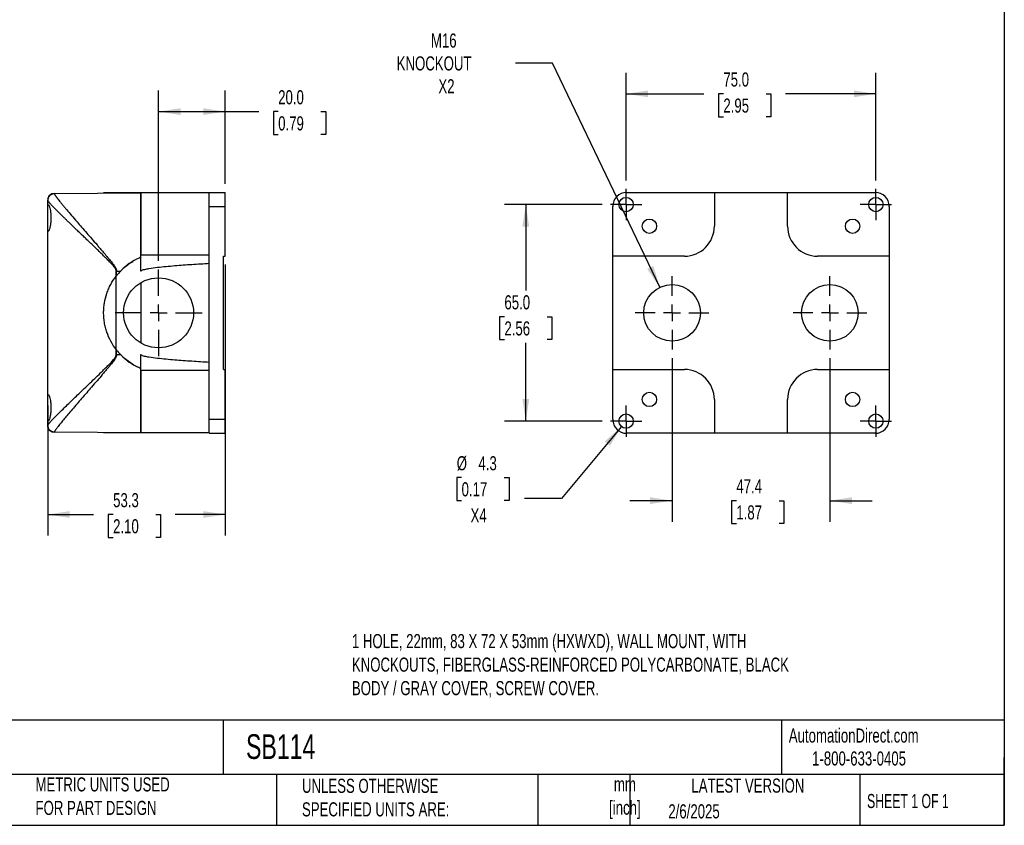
# Model space of a CAD drawing. Header units: millimetres. Extents: x 13 to 546, y 13 to 419.
# Tile 8 of 9: x 250 to 546, y 13 to 254. Entities that reach past the tile are written whole.
import ezdxf

# ---------------------------------------------------------------- set-up
doc = ezdxf.new("R2010")
doc.units = ezdxf.units.MM
doc.header["$LTSCALE"] = 2
doc.linetypes.add('SLD-Center', pattern=[19.05, 15.24, -1.27, 1.27, -1.27])
doc.linetypes.add('SLD-Solid', pattern=[0])
doc.layers.add('CENTER', color=40, linetype='SLD-Center')
doc.layers.add('DIMENSIONS', color=140, linetype='SLD-Solid', lineweight=25)
doc.layers.add('TEXT', color=140, linetype='SLD-Solid', lineweight=25)
doc.styles.add('SLDTEXTSTYLE0', font='TXT', dxfattribs={"width": 0.7})
doc.styles.add('SLDTEXTSTYLE1', font='TXT', dxfattribs={"width": 0.65})
doc.dimstyles.new('SLDDIMSTYLE0', dxfattribs={"dimtxt": 4.316016, "dimasz": 6.604, "dimexe": 0, "dimexo": 0.0625, "dimgap": 1.079004, "dimtad": 0, "dimtih": 1, "dimtoh": 1, "dimrnd": 1e-09, "dimzin": 4, "dimdsep": 46, "dimtxsty": 'SLDTEXTSTYLE0', "dimsah": 1, "dimcen": 0.09, "dimadec": 0, "dimazin": 1, "dimtfac": 1, "dimtofl": 0, "dimtmove": 0, "dimatfit": 3, "dimfxl": 0, "dimfrac": 2, "dimtolj": 1, "dimtzin": 12, "dimarcsym": 0})
doc.dimstyles.new('SLDDIMSTYLE1', dxfattribs={"dimtxt": 4.316016, "dimasz": 6.604, "dimexe": 0, "dimexo": 0.0625, "dimgap": 1.079004, "dimtad": 0, "dimtih": 1, "dimtoh": 1, "dimrnd": 1e-09, "dimzin": 12, "dimdsep": 46, "dimtxsty": 'SLDTEXTSTYLE0', "dimsah": 1, "dimcen": 0.09, "dimadec": 0, "dimazin": 3, "dimtfac": 1, "dimtofl": 0, "dimtmove": 0, "dimatfit": 3, "dimfxl": 0, "dimfrac": 2, "dimtolj": 1, "dimtzin": 12, "dimarcsym": 0})
doc.dimstyles.new('SLDDIMSTYLE3', dxfattribs={"dimtxt": 4.316016, "dimasz": 6.604, "dimexe": 0, "dimexo": 0.0625, "dimgap": 1.079004, "dimtad": 0, "dimtih": 1, "dimtoh": 1, "dimrnd": 1e-09, "dimzin": 12, "dimdsep": 46, "dimtxsty": 'SLDTEXTSTYLE0', "dimsah": 1, "dimcen": 0, "dimadec": 0, "dimazin": 3, "dimtfac": 1, "dimtofl": 0, "dimtmove": 0, "dimatfit": 3, "dimfxl": 0, "dimfrac": 2, "dimtolj": 1, "dimtzin": 12, "dimarcsym": 0})
doc.dimstyles.new('SLDDIMSTYLE4', dxfattribs={"dimtxt": 4.316016, "dimasz": 6.604, "dimexe": 0, "dimexo": 0.0625, "dimgap": 1.079004, "dimtad": 0, "dimtih": 1, "dimtoh": 1, "dimrnd": 1e-09, "dimzin": 12, "dimdsep": 46, "dimtxsty": 'SLDTEXTSTYLE0', "dimsah": 1, "dimcen": 0, "dimadec": 0, "dimazin": 3, "dimtfac": 1, "dimtofl": 0, "dimtmove": 0, "dimatfit": 3, "dimfxl": 0, "dimfrac": 2, "dimtolj": 1, "dimtzin": 12, "dimarcsym": 0})
doc.dimstyles.new('SLDDIMSTYLE5', dxfattribs={"dimtxt": 4.316016, "dimasz": 6.604, "dimexe": 0, "dimexo": 0.0625, "dimgap": 1.079004, "dimtad": 0, "dimtih": 1, "dimtoh": 1, "dimrnd": 1e-09, "dimzin": 12, "dimdsep": 46, "dimtxsty": 'SLDTEXTSTYLE0', "dimsah": 1, "dimcen": 0.09, "dimadec": 0, "dimazin": 3, "dimtfac": 1, "dimtmove": 0, "dimatfit": 0, "dimfxl": 0, "dimfrac": 2, "dimtolj": 1, "dimtzin": 12, "dimarcsym": 0})

# ---------------------------------------------------------------- blocks, each defined once
blk = doc.blocks.new('_D_3')
at = {"layer": 'DIMENSIONS'}
for p, q in [((292.16, 182.05), (292.16, 233.21)), ((312.16, 205.16), (312.16, 233.21)), ((292.16, 226.86), (312.16, 226.86)), ((312.16, 226.86), (322.22, 226.86)), ((328.07, 226.86), (326.62, 226.86)), ((326.62, 226.86), (326.62, 220)), ((340.89, 226.86), (342.34, 226.86)), ((342.34, 226.86), (342.34, 220)), ((326.62, 220), (328.07, 220)), ((342.34, 220), (340.89, 220))]:
    blk.add_line(p, q, dxfattribs=at)
for points in [[(292.16, 226.86), (298.76, 225.84), (298.76, 227.87)], [(312.16, 226.86), (305.55, 227.87), (305.55, 225.84)]]:
    blk.add_solid(points, dxfattribs=at)
at = {"layer": 'DIMENSIONS', "char_height": 4.233, "attachment_point": 1, "style": 'SLDTEXTSTYLE0'}
for s, insert in [('20.0', (328.07, 233.28)), ('0.79', (328.07, 225.45))]:
    blk.add_mtext(s, dxfattribs=dict(at, insert=insert))
blk = doc.blocks.new('_D_4')
at = {"layer": 'DIMENSIONS'}
for p, q in [((312.16, 180.93), (312.16, 99.61)), ((258.86, 138.62), (258.86, 99.61)), ((258.86, 105.96), (272.66, 105.96)), ((278.51, 105.96), (277.06, 105.96)), ((277.06, 105.96), (277.06, 99.1)), ((291.33, 105.96), (292.78, 105.96)), ((292.78, 105.96), (292.78, 99.1)), ((312.16, 105.96), (297.18, 105.96)), ((277.06, 99.1), (278.51, 99.1)), ((292.78, 99.1), (291.33, 99.1))]:
    blk.add_line(p, q, dxfattribs=at)
for points in [[(258.86, 105.96), (265.46, 104.94), (265.46, 106.98)], [(312.16, 105.96), (305.55, 106.98), (305.55, 104.94)]]:
    blk.add_solid(points, dxfattribs=at)
at = {"layer": 'DIMENSIONS', "char_height": 4.233, "attachment_point": 1, "style": 'SLDTEXTSTYLE0'}
for s, insert in [('53.3', (278.51, 112.38)), ('2.10', (278.51, 104.56))]:
    blk.add_mtext(s, dxfattribs=dict(at, insert=insert))
blk = doc.blocks.new('SW_CENTERMARKSYMBOL_8')
at = {"layer": 'CENTER', "color": 0}
for p, q in [((0, 5.08), (0, 13.04)), ((-5.08, 0), (-13.04, 0)), ((0, 0), (-2.54, 0)), ((0, 0), (0, 2.54)), ((0, 0), (0, -2.54)), ((0, 0), (2.54, 0)), ((5.08, 0), (13.04, 0)), ((0, -5.08), (0, -13.04))]:
    blk.add_line(p, q, dxfattribs=at)
blk = doc.blocks.new('_D_7')
at = {"layer": 'DIMENSIONS'}
for p, q in [((410.44, 241.41), (399.33, 241.41)), ((442.66, 174.14), (410.44, 241.41))]:
    blk.add_line(p, q, dxfattribs=at)
blk.add_solid([(442.66, 174.14), (440.73, 180.53), (438.9, 179.65)], dxfattribs=at)
at = {"layer": 'DIMENSIONS', "char_height": 4.233, "attachment_point": 1, "style": 'SLDTEXTSTYLE0'}
for s, insert in [('M16', (373.94, 250.3)), ('KNOCKOUT', (363.66, 243.44)), ('X2', (376.18, 236.58))]:
    blk.add_mtext(s, dxfattribs=dict(at, insert=insert))
blk = doc.blocks.new('_D_8')
at = {"layer": 'DIMENSIONS'}
for p, q in [((425.31, 198.97), (396.07, 198.97)), ((402.42, 198.97), (402.42, 173.15)), ((396, 165.32), (394.55, 165.32)), ((394.55, 165.32), (394.55, 158.46)), ((408.83, 165.32), (410.28, 165.32)), ((410.28, 165.32), (410.28, 158.46)), ((394.55, 158.46), (396, 158.46)), ((402.42, 133.97), (402.42, 157.5)), ((410.28, 158.46), (408.83, 158.46)), ((425.31, 133.97), (396.07, 133.97))]:
    blk.add_line(p, q, dxfattribs=at)
for points in [[(402.42, 198.97), (401.4, 192.37), (403.43, 192.37)], [(402.42, 133.97), (403.43, 140.58), (401.4, 140.58)]]:
    blk.add_solid(points, dxfattribs=at)
at = {"layer": 'DIMENSIONS', "char_height": 4.233, "attachment_point": 1, "style": 'SLDTEXTSTYLE0'}
for s, insert in [('65.0', (396, 171.75)), ('2.56', (396, 163.92))]:
    blk.add_mtext(s, dxfattribs=dict(at, insert=insert))
blk = doc.blocks.new('_D_9')
at = {"layer": 'DIMENSIONS'}
for p, q in [((432.54, 206.2), (432.54, 238.54)), ((507.54, 206.2), (507.54, 238.54)), ((432.54, 232.19), (455.89, 232.19)), ((461.74, 232.19), (460.29, 232.19)), ((460.29, 232.19), (460.29, 225.33)), ((474.56, 232.19), (476.01, 232.19)), ((476.01, 232.19), (476.01, 225.33)), ((507.54, 232.19), (480.41, 232.19)), ((460.29, 225.33), (461.74, 225.33)), ((476.01, 225.33), (474.56, 225.33))]:
    blk.add_line(p, q, dxfattribs=at)
for points in [[(432.54, 232.19), (439.14, 231.17), (439.14, 233.2)], [(507.54, 232.19), (500.93, 233.2), (500.93, 231.17)]]:
    blk.add_solid(points, dxfattribs=at)
at = {"layer": 'DIMENSIONS', "char_height": 4.233, "attachment_point": 1, "style": 'SLDTEXTSTYLE0'}
for s, insert in [('75.0', (461.74, 238.61)), ('2.95', (461.74, 230.79))]:
    blk.add_mtext(s, dxfattribs=dict(at, insert=insert))
blk = doc.blocks.new('_D_10')
at = {"layer": 'DIMENSIONS'}
for p, q in [((431.16, 132.32), (413.16, 110.77)), ((383.14, 117.04), (381.69, 117.04)), ((381.69, 117.04), (381.69, 110.18)), ((395.97, 117.04), (397.42, 117.04)), ((397.42, 117.04), (397.42, 110.18)), ((381.69, 110.18), (383.14, 110.18)), ((397.42, 110.18), (395.97, 110.18)), ((413.16, 110.77), (402.04, 110.77))]:
    blk.add_line(p, q, dxfattribs=at)
blk.add_solid([(431.16, 132.32), (426.14, 127.9), (427.7, 126.6)], dxfattribs=at)
at = {"layer": 'DIMENSIONS', "char_height": 4.233, "attachment_point": 1, "style": 'SLDTEXTSTYLE0'}
for s, insert in [('%%c', (381.68, 123.46)), ('4.3', (388.2, 123.46)), ('0.17', (383.14, 115.64)), ('X4', (385.83, 107.81))]:
    blk.add_mtext(s, dxfattribs=dict(at, insert=insert))
blk = doc.blocks.new('_D_11')
at = {"layer": 'DIMENSIONS'}
for p, q in [((446.34, 152.89), (446.34, 103.76)), ((493.74, 152.89), (493.74, 103.76)), ((446.34, 110.11), (433.64, 110.11)), ((465.64, 110.11), (464.19, 110.11)), ((464.19, 110.11), (464.19, 103.25)), ((478.47, 110.11), (479.92, 110.11)), ((479.92, 110.11), (479.92, 103.25)), ((493.74, 110.11), (506.44, 110.11)), ((464.19, 103.25), (465.64, 103.25)), ((479.92, 103.25), (478.47, 103.25))]:
    blk.add_line(p, q, dxfattribs=at)
for points in [[(446.34, 110.11), (439.73, 111.13), (439.73, 109.1)], [(493.74, 110.11), (500.34, 109.1), (500.34, 111.13)]]:
    blk.add_solid(points, dxfattribs=at)
at = {"layer": 'DIMENSIONS', "char_height": 4.233, "attachment_point": 1, "style": 'SLDTEXTSTYLE0'}
for s, insert in [('47.4', (465.64, 116.54)), ('1.87', (465.64, 108.71))]:
    blk.add_mtext(s, dxfattribs=dict(at, insert=insert))
blk = doc.blocks.new('SW_CENTERMARKSYMBOL_10')
at = {"layer": 'CENTER', "color": 0}
for p, q in [((0, 2.54), (0, 4.69)), ((-2.54, 0), (-4.69, 0)), ((0, 0), (-2.54, 0)), ((0, 0), (0, 2.54)), ((0, 0), (0, -2.54)), ((0, 0), (2.54, 0)), ((2.54, 0), (4.69, 0)), ((0, -2.54), (0, -4.69))]:
    blk.add_line(p, q, dxfattribs=at)
blk = doc.blocks.new('SW_CENTERMARKSYMBOL_11')
at = {"layer": 'CENTER', "color": 0}
for p, q in [((0, 2.54), (0, 4.69)), ((-2.54, 0), (-4.69, 0)), ((0, 0), (-2.54, 0)), ((0, 0), (0, 2.54)), ((0, 0), (0, -2.54)), ((0, 0), (2.54, 0)), ((2.54, 0), (4.69, 0)), ((0, -2.54), (0, -4.69))]:
    blk.add_line(p, q, dxfattribs=at)
blk = doc.blocks.new('SW_CENTERMARKSYMBOL_12')
at = {"layer": 'CENTER', "color": 0}
for p, q in [((0, 2.54), (0, 4.69)), ((-2.54, 0), (-4.69, 0)), ((0, 0), (-2.54, 0)), ((0, 0), (0, 2.54)), ((0, 0), (0, -2.54)), ((0, 0), (2.54, 0)), ((2.54, 0), (4.69, 0)), ((0, -2.54), (0, -4.69))]:
    blk.add_line(p, q, dxfattribs=at)
blk = doc.blocks.new('SW_CENTERMARKSYMBOL_13')
at = {"layer": 'CENTER', "color": 0}
for p, q in [((0, 2.54), (0, 4.69)), ((-2.54, 0), (-4.69, 0)), ((0, 0), (-2.54, 0)), ((0, 0), (0, 2.54)), ((0, 0), (0, -2.54)), ((0, 0), (2.54, 0)), ((2.54, 0), (4.69, 0)), ((0, -2.54), (0, -4.69))]:
    blk.add_line(p, q, dxfattribs=at)
blk = doc.blocks.new('SW_CENTERMARKSYMBOL_14')
at = {"layer": 'CENTER', "color": 0}
for p, q in [((0, 5.08), (0, 11.04)), ((-5.08, 0), (-11.04, 0)), ((0, 0), (-2.54, 0)), ((0, 0), (0, 2.54)), ((0, 0), (0, -2.54)), ((0, 0), (2.54, 0)), ((5.08, 0), (11.04, 0)), ((0, -5.08), (0, -11.04))]:
    blk.add_line(p, q, dxfattribs=at)
blk = doc.blocks.new('SW_CENTERMARKSYMBOL_15')
at = {"layer": 'CENTER', "color": 0}
for p, q in [((0, 5.08), (0, 11.04)), ((-5.08, 0), (-11.04, 0)), ((0, 0), (-2.54, 0)), ((0, 0), (0, 2.54)), ((0, 0), (0, -2.54)), ((0, 0), (2.54, 0)), ((5.08, 0), (11.04, 0)), ((0, -5.08), (0, -11.04))]:
    blk.add_line(p, q, dxfattribs=at)

msp = doc.modelspace()

# ---------------------------------------------------------------- linework, layer by layer
for p, q in [((260.847, 202.32), (286.859, 202.471)), ((260.847, 202.262), (260.847, 202.32)), ((275.659, 202.471), (275.659, 202.406)), ((286.325, 202.471), (275.659, 202.471)), ((286.859, 202.471), (286.325, 202.471)), ((286.325, 202.471), (286.325, 202.468)), ((307.359, 202.471), (286.859, 202.471)), ((286.859, 202.471), (286.859, 183.732)), ((286.859, 183.732), (286.859, 202.471)), ((307.359, 202.618), (312.159, 202.618)), ((307.359, 198.418), (307.359, 202.618)), ((312.159, 198.418), (312.159, 202.618)), ((432.736, 202.618), (459.036, 202.618)), ((459.036, 202.618), (459.036, 192.471)), ((459.036, 202.616), (481.036, 202.616)), ((481.036, 192.471), (481.036, 202.618)), ((481.036, 202.618), (507.336, 202.618)), ((258.859, 198.157), (258.859, 200.267)), ((258.904, 200.154), (258.859, 200.267)), ((258.859, 191.786), (258.859, 198.157)), ((258.898, 200.653), (258.898, 200.147)), ((307.359, 198.418), (312.159, 198.418)), ((307.359, 181.342), (307.359, 198.418)), ((312.159, 183.471), (312.159, 198.418)), ((428.536, 183.471), (428.536, 198.418)), ((511.536, 198.418), (511.536, 183.471)), ((258.859, 141.157), (258.859, 191.786)), ((286.859, 178.971), (286.859, 183.732)), ((307.359, 183.732), (286.859, 183.732)), ((311.659, 183.471), (312.159, 183.471)), ((311.659, 149.471), (311.659, 183.471)), ((450.036, 183.471), (428.536, 183.471)), ((428.536, 149.471), (428.536, 183.471)), ((511.536, 183.471), (490.036, 183.471)), ((511.536, 183.471), (511.536, 149.471)), ((307.359, 151.601), (307.359, 181.342)), ((279.425, 177.489), (279.425, 178.971)), ((279.544, 178.971), (279.425, 178.971)), ((279.425, 155.453), (279.425, 177.489)), ((279.544, 178.971), (280.707, 178.971)), ((279.544, 177.641), (279.544, 178.971)), ((280.707, 178.971), (280.859, 178.971)), ((280.783, 179.05), (280.859, 178.971)), ((286.859, 175.535), (286.859, 157.407)), ((279.425, 153.971), (279.425, 155.453)), ((279.425, 153.971), (279.544, 153.971)), ((279.544, 153.971), (279.544, 155.302)), ((279.544, 153.971), (280.707, 153.971)), ((280.859, 153.971), (280.707, 153.971)), ((280.859, 153.971), (280.783, 153.893)), ((286.859, 149.211), (286.859, 153.971)), ((307.359, 134.524), (307.359, 151.601)), ((307.359, 149.211), (286.859, 149.211)), ((286.859, 149.211), (286.859, 130.471)), ((286.859, 130.471), (286.859, 149.211)), ((311.659, 149.471), (312.159, 149.471)), ((312.159, 134.524), (312.159, 149.471)), ((428.536, 149.471), (450.036, 149.471)), ((428.536, 134.524), (428.536, 149.471)), ((490.036, 149.471), (511.536, 149.471)), ((511.536, 149.471), (511.536, 134.524)), ((258.859, 134.786), (258.859, 141.157)), ((459.036, 140.471), (459.036, 130.324)), ((481.036, 130.324), (481.036, 140.471)), ((258.859, 132.675), (258.859, 134.786)), ((307.359, 134.524), (312.159, 134.524)), ((307.359, 130.324), (307.359, 134.524)), ((312.159, 130.324), (312.159, 134.524)), ((260.847, 130.623), (260.847, 130.68)), ((286.859, 130.471), (260.847, 130.623)), ((275.659, 130.536), (275.659, 130.471)), ((286.325, 130.471), (275.659, 130.471)), ((286.325, 130.474), (286.325, 130.471)), ((286.859, 130.471), (286.325, 130.471)), ((307.359, 130.471), (286.859, 130.471)), ((307.359, 130.324), (312.159, 130.324)), ((459.036, 130.324), (432.736, 130.324)), ((481.036, 130.327), (459.036, 130.327)), ((507.336, 130.324), (481.036, 130.324))]:
    msp.add_line(p, q)
for centre, radius in [((432.536, 198.971), 2.15), ((507.536, 198.971), 2.15), ((439.536, 192.471), 2.15), ((500.536, 192.471), 2.15), ((292.159, 166.471), 10.5), ((446.336, 166.471), 8.5), ((493.736, 166.471), 8.5), ((439.536, 140.471), 2.15), ((500.536, 140.471), 2.15), ((432.536, 133.971), 2.15), ((507.536, 133.971), 2.15)]:
    msp.add_circle(centre, radius)
for centre, radius, start, end in [((260.859, 200.32), 2, 90.33333, 180), ((450.036, 192.471), 9, 270, 0), ((490.036, 192.471), 9, 180, 270), ((285.959, 183.732), 0.9, 294.04208, 0), ((293.659, 166.471), 18, 114.04208, 135.66953), ((293.659, 166.471), 18, 141.64448, 142.25761), ((293.659, 166.471), 18, 136.01704, 141.64448), ((293.659, 166.471), 18, 217.74239, 218.35552), ((293.659, 166.471), 18, 218.35552, 223.98296), ((293.659, 166.471), 18, 224.33047, 245.95792), ((285.959, 149.211), 0.9, 0, 65.95792), ((450.036, 140.471), 9, 0, 90), ((490.036, 140.471), 9, 90, 180), ((260.859, 132.623), 2, 180, 269.66667)]:
    msp.add_arc(centre, radius, start, end)
for centre, major_axis, start_param, end_param in [((432.736, 198.418), (0, 4.2), 0, 1.5707963), ((507.336, 198.418), (0, 4.2), 4.712389, 6.2831853), ((432.736, 134.524), (0, -4.2), 4.712389, 6.2831853), ((507.336, 134.524), (0, -4.2), 0, 1.5707963)]:
    msp.add_ellipse(centre, major_axis=major_axis, ratio=0.9999831, start_param=start_param, end_param=end_param)
for points, knots in [([(258.934, 200.645), (258.952, 200.775), (259.007, 201.163), (259.413, 201.704), (260.063, 202.169), (260.586, 202.231), (260.847, 202.262)], [0, 0, 0, 0, 0.1435633, 0.4290422, 0.7145211, 1, 1, 1, 1]), ([(260.847, 202.262), (260.848, 202.252), (260.849, 202.23), (260.861, 202.189), (260.88, 202.14), (260.906, 202.083), (260.94, 202.018), (260.981, 201.946), (261.03, 201.866), (261.086, 201.777), (261.15, 201.681), (261.221, 201.578), (261.3, 201.466), (261.386, 201.346), (261.48, 201.218), (261.582, 201.083), (261.69, 200.939), (261.807, 200.787), (261.931, 200.628), (262.062, 200.461), (262.302, 200.158), (262.682, 199.686), (263.246, 198.999), (263.886, 198.229), (264.786, 197.16), (266.027, 195.703), (267.528, 193.954), (269.069, 192.171), (270.532, 190.483), (272.086, 188.697), (273.378, 187.21), (274.465, 185.955), (275.36, 184.915), (276.229, 183.896), (276.891, 183.11), (277.359, 182.554), (277.743, 182.083), (278.163, 181.556), (278.539, 181.065), (278.869, 180.605), (279.126, 180.203), (279.298, 179.886), (279.407, 179.64), (279.484, 179.407), (279.534, 179.185), (279.54, 179.041), (279.544, 178.971)], [0, 0, 0, 0, 0.0104363, 0.0208978, 0.0313876, 0.041909, 0.0524653, 0.0630595, 0.0736949, 0.0843745, 0.0951014, 0.1058787, 0.1167094, 0.1275963, 0.1385424, 0.1495506, 0.1606236, 0.1717642, 0.1829752, 0.1942591, 0.2056186, 0.2418948, 0.27925, 0.3177525, 0.3574647, 0.4287469, 0.5052718, 0.5650711, 0.6292074, 0.6877361, 0.752687, 0.7816686, 0.814436, 0.8566383, 0.8822671, 0.8913158, 0.9107891, 0.9274791, 0.9413889, 0.9566354, 0.9694718, 0.9766833, 0.9832849, 0.9893257, 0.9948699, 1, 1, 1, 1]), ([(258.859, 198.157), (258.859, 198.394), (258.865, 198.583), (258.889, 198.796), (258.899, 198.856), (258.924, 198.947), (258.94, 198.979), (258.975, 199.018), (258.996, 199.024), (259.042, 199.01), (259.067, 198.99), (259.149, 198.891), (259.212, 198.771), (259.312, 198.526), (259.346, 198.432), (259.414, 198.223), (259.449, 198.107), (259.551, 197.732), (259.615, 197.447), (259.728, 196.805), (259.773, 196.462), (259.821, 195.917), (259.834, 195.728), (259.85, 195.353), (259.854, 195.164), (259.855, 194.786), (259.85, 194.595), (259.834, 194.217), (259.822, 194.032), (259.774, 193.488), (259.727, 193.137), (259.644, 192.661), (259.614, 192.51), (259.55, 192.222), (259.517, 192.086), (259.415, 191.711), (259.346, 191.501), (259.212, 191.17), (259.15, 191.054), (259.067, 190.953), (259.042, 190.933), (258.996, 190.918), (258.976, 190.924), (258.94, 190.962), (258.925, 190.995), (258.899, 191.086), (258.889, 191.145), (258.865, 191.356), (258.859, 191.549), (258.859, 191.786)], [0, 0, 0, 0, 0.0625, 0.0625, 0.09375, 0.09375, 0.125, 0.125, 0.15625, 0.15625, 0.1875, 0.1875, 0.25, 0.25, 0.28125, 0.28125, 0.3125, 0.3125, 0.375, 0.375, 0.4375, 0.4375, 0.46875, 0.46875, 0.5, 0.5, 0.53125, 0.53125, 0.5625, 0.5625, 0.625, 0.625, 0.65625, 0.65625, 0.6875, 0.6875, 0.75, 0.75, 0.8125, 0.8125, 0.84375, 0.84375, 0.875, 0.875, 0.90625, 0.90625, 0.9375, 0.9375, 1, 1, 1, 1]), ([(279.425, 178.971), (279.418, 179.065), (279.402, 179.263), (279.298, 179.54), (279.155, 179.812), (278.815, 180.322), (278.229, 180.996), (277.38, 181.888), (276.52, 182.751), (275.615, 183.638), (274.738, 184.49), (273.853, 185.344), (272.869, 186.289), (271.796, 187.317), (270.659, 188.406), (269.54, 189.478), (268.443, 190.531), (267.371, 191.558), (266.419, 192.473), (265.576, 193.286), (264.83, 194.007), (264.13, 194.687), (263.451, 195.35), (262.796, 195.993), (262.171, 196.612), (261.601, 197.181), (261.068, 197.719), (260.576, 198.222), (260.134, 198.683), (259.758, 199.087), (259.401, 199.482), (259.109, 199.831), (258.933, 200.069), (258.909, 200.137), (258.904, 200.154)], [0, 0, 0, 0, 0.00713087, 0.01513055, 0.02232178, 0.03057294, 0.06186879, 0.09045775, 0.12502843, 0.15556518, 0.18836035, 0.22004675, 0.25178753, 0.29592224, 0.33837665, 0.37915887, 0.42347151, 0.4661213, 0.5071265, 0.54066463, 0.57330378, 0.60505811, 0.63594296, 0.66970719, 0.70261323, 0.73468986, 0.76596816, 0.79983259, 0.83296934, 0.86543074, 0.89727245, 0.94211943, 0.98622339, 1, 1, 1, 1]), ([(286.325, 182.91), (286.486, 182.981), (286.621, 183.099), (286.808, 183.388), (286.859, 183.559), (286.859, 183.732)], [0, 0, 0, 0, 0.5, 0.5, 1, 1, 1, 1]), ([(280.707, 178.971), (281.111, 179.366), (281.919, 180.156), (283.154, 181.126), (284.008, 181.649), (284.381, 181.877)], [0, 0, 0, 0, 0.3602713, 0.7205767, 1, 1, 1, 1]), ([(286.859, 178.971), (286.859, 179.027), (286.893, 179.075), (286.972, 179.151), (287.018, 179.182), (287.16, 179.263), (287.26, 179.305), (287.565, 179.417), (287.775, 179.475), (288.406, 179.63), (288.831, 179.709), (290.112, 179.926), (290.971, 180.037), (293.549, 180.339), (295.273, 180.495), (298.723, 180.779), (300.449, 180.904), (303.903, 181.135), (305.631, 181.242), (307.359, 181.342)], [0, 0, 0, 0, 0.0078125, 0.0078125, 0.015625, 0.015625, 0.03125, 0.03125, 0.0625, 0.0625, 0.125, 0.125, 0.25, 0.25, 0.5, 0.5, 0.75, 0.75, 1, 1, 1, 1]), ([(279.425, 155.453), (278.814, 156.242), (278.278, 157.07), (277.346, 158.8), (276.95, 159.702), (276.467, 161.115), (276.326, 161.591), (276.085, 162.548), (275.984, 163.03), (275.742, 164.485), (275.659, 165.468), (275.659, 166.962), (275.679, 167.461), (275.761, 168.447), (275.822, 168.936), (276.063, 170.392), (276.304, 171.348), (276.785, 172.759), (276.966, 173.223), (277.361, 174.129), (277.577, 174.572), (278.277, 175.872), (278.814, 176.7), (279.425, 177.489)], [0, 0, 0, 0, 0.125, 0.125, 0.25, 0.25, 0.3125, 0.3125, 0.375, 0.375, 0.5, 0.5, 0.5625, 0.5625, 0.625, 0.625, 0.75, 0.75, 0.8125, 0.8125, 0.875, 0.875, 1, 1, 1, 1]), ([(279.425, 155.453), (278.814, 156.242), (278.278, 157.07), (277.346, 158.8), (276.95, 159.702), (276.467, 161.115), (276.326, 161.591), (276.085, 162.548), (275.984, 163.03), (275.742, 164.485), (275.659, 165.468), (275.659, 166.962), (275.679, 167.461), (275.761, 168.447), (275.822, 168.936), (276.063, 170.392), (276.304, 171.348), (276.785, 172.759), (276.966, 173.223), (277.361, 174.129), (277.577, 174.572), (278.277, 175.872), (278.814, 176.7), (279.425, 177.489)], [0, 0, 0, 0, 0.125, 0.125, 0.25, 0.25, 0.3125, 0.3125, 0.375, 0.375, 0.5, 0.5, 0.5625, 0.5625, 0.625, 0.625, 0.75, 0.75, 0.8125, 0.8125, 0.875, 0.875, 1, 1, 1, 1]), ([(258.859, 132.675), (258.86, 132.685), (258.861, 132.705), (258.874, 132.743), (258.895, 132.788), (258.924, 132.84), (258.961, 132.9), (259.006, 132.966), (259.06, 133.04), (259.122, 133.121), (259.193, 133.208), (259.271, 133.303), (259.358, 133.406), (259.602, 133.686), (260.113, 134.243), (261.038, 135.198), (262.167, 136.329), (263.425, 137.567), (264.832, 138.939), (266.773, 140.817), (269.477, 143.405), (272.336, 146.133), (274.442, 148.167), (275.612, 149.305), (276.519, 150.194), (277.38, 151.055), (278.103, 151.813), (278.619, 152.399), (278.939, 152.807), (279.154, 153.131), (279.283, 153.373), (279.366, 153.589), (279.415, 153.783), (279.422, 153.91), (279.425, 153.971)], [0, 0, 0, 0, 0.010558, 0.0211367, 0.0317389, 0.0423676, 0.0530256, 0.0637158, 0.0744408, 0.0852036, 0.0960068, 0.1068532, 0.1177454, 0.1286861, 0.1910142, 0.2562764, 0.3178415, 0.3823375, 0.4429553, 0.5074365, 0.6256772, 0.7552831, 0.8169214, 0.8488479, 0.8784933, 0.9122224, 0.9398628, 0.9564516, 0.9702874, 0.9783056, 0.9852909, 0.9905819, 0.9954529, 1, 1, 1, 1]), ([(279.544, 153.971), (279.543, 153.932), (279.541, 153.853), (279.525, 153.732), (279.5, 153.607), (279.464, 153.478), (279.419, 153.344), (279.364, 153.207), (279.299, 153.065), (279.224, 152.919), (279.074, 152.656), (278.813, 152.256), (278.433, 151.735), (277.982, 151.158), (277.461, 150.513), (276.811, 149.734), (276.069, 148.858), (275.004, 147.615), (273.649, 146.04), (272.082, 144.236), (270.529, 142.452), (269.07, 140.771), (267.104, 138.503), (264.915, 135.943), (263.087, 133.756), (261.987, 132.395), (261.495, 131.752), (261.241, 131.396), (261.119, 131.218), (261.02, 131.064), (260.943, 130.933), (260.888, 130.825), (260.853, 130.738), (260.849, 130.699), (260.847, 130.68)], [0, 0, 0, 0, 0.002874, 0.0058721, 0.0090122, 0.0123098, 0.0157785, 0.0194298, 0.0232735, 0.0273182, 0.0315711, 0.0456974, 0.0626077, 0.0794395, 0.1000064, 0.1243118, 0.155108, 0.1859247, 0.2475266, 0.3130923, 0.3708939, 0.4350469, 0.4950041, 0.6263997, 0.7451341, 0.8102099, 0.8721414, 0.8907932, 0.9092905, 0.9276484, 0.9458823, 0.9640081, 0.9820419, 1, 1, 1, 1]), ([(286.325, 150.033), (285.263, 150.507), (284.265, 151.074), (282.393, 152.386), (281.518, 153.131), (280.707, 153.971)], [0, 0, 0, 0, 0.5, 0.5, 1, 1, 1, 1]), ([(307.359, 151.601), (305.63, 151.701), (303.902, 151.807), (300.447, 152.039), (298.72, 152.163), (295.269, 152.447), (293.545, 152.604), (290.965, 152.906), (290.106, 153.018), (288.826, 153.234), (288.4, 153.314), (287.77, 153.469), (287.561, 153.527), (287.256, 153.639), (287.156, 153.681), (287.016, 153.762), (286.97, 153.793), (286.892, 153.868), (286.859, 153.916), (286.859, 153.971)], [0, 0, 0, 0, 0.25, 0.25, 0.5, 0.5, 0.75, 0.75, 0.875, 0.875, 0.9375, 0.9375, 0.96875, 0.96875, 0.984375, 0.984375, 0.9921875, 0.9921875, 1, 1, 1, 1]), ([(286.859, 149.211), (286.859, 149.383), (286.809, 149.553), (286.623, 149.843), (286.486, 149.961), (286.325, 150.033)], [0, 0, 0, 0, 0.5, 0.5, 1, 1, 1, 1]), ([(258.859, 141.157), (258.859, 141.394), (258.865, 141.583), (258.889, 141.796), (258.899, 141.856), (258.924, 141.947), (258.94, 141.979), (258.975, 142.018), (258.996, 142.024), (259.042, 142.01), (259.067, 141.99), (259.149, 141.891), (259.212, 141.771), (259.312, 141.526), (259.346, 141.432), (259.414, 141.223), (259.449, 141.107), (259.551, 140.732), (259.615, 140.447), (259.728, 139.805), (259.773, 139.462), (259.821, 138.917), (259.834, 138.728), (259.85, 138.353), (259.854, 138.164), (259.855, 137.786), (259.85, 137.595), (259.834, 137.217), (259.822, 137.032), (259.774, 136.488), (259.727, 136.137), (259.644, 135.661), (259.614, 135.51), (259.55, 135.222), (259.517, 135.086), (259.415, 134.711), (259.346, 134.501), (259.212, 134.17), (259.15, 134.054), (259.067, 133.953), (259.042, 133.933), (258.996, 133.918), (258.976, 133.924), (258.94, 133.962), (258.925, 133.995), (258.899, 134.086), (258.889, 134.145), (258.865, 134.356), (258.859, 134.549), (258.859, 134.786)], [0, 0, 0, 0, 0.0625, 0.0625, 0.09375, 0.09375, 0.125, 0.125, 0.15625, 0.15625, 0.1875, 0.1875, 0.25, 0.25, 0.28125, 0.28125, 0.3125, 0.3125, 0.375, 0.375, 0.4375, 0.4375, 0.46875, 0.46875, 0.5, 0.5, 0.53125, 0.53125, 0.5625, 0.5625, 0.625, 0.625, 0.65625, 0.65625, 0.6875, 0.6875, 0.75, 0.75, 0.8125, 0.8125, 0.84375, 0.84375, 0.875, 0.875, 0.90625, 0.90625, 0.9375, 0.9375, 1, 1, 1, 1]), ([(260.847, 130.68), (260.319, 130.683), (259.813, 130.895), (259.068, 131.642), (258.859, 132.148), (258.859, 132.675)], [0, 0, 0, 0, 0.5, 0.5, 1, 1, 1, 1])]:
    msp.add_open_spline(points, degree=3, knots=knots)
for points in [[(258.859, 200.32), (258.859, 200.32), (258.859, 200.302), (258.859, 200.267)], [(279.425, 177.489), (279.464, 177.54), (279.504, 177.591), (279.544, 177.641)], [(279.544, 155.302), (279.504, 155.352), (279.464, 155.402), (279.425, 155.453)], [(258.859, 132.675), (258.859, 132.64), (258.859, 132.623), (258.859, 132.623)]]:
    msp.add_open_spline(points, degree=3)
at = {"layer": 'TEXT'}
for p, q in [((546.1, 419.1), (546.1, 12.7)), ((546.1, 44.252), (12.7, 44.252)), ((311.518, 44.252), (311.518, 27.94)), ((479.151, 44.252), (479.151, 27.94)), ((546.1, 12.7), (546.1, 33.02)), ((546.1, 27.94), (12.7, 27.94)), ((327.56, 27.94), (327.56, 12.7)), ((406.049, 27.94), (406.049, 12.7)), ((433.624, 27.94), (433.624, 12.7)), ((502.697, 27.94), (502.697, 12.7)), ((12.7, 12.7), (546.1, 12.7))]:
    msp.add_line(p, q, dxfattribs=at)

# ---------------------------------------------------------------- block references
at = {"layer": 'CENTER'}
for name, p in [('SW_CENTERMARKSYMBOL_10', (432.536, 198.971)), ('SW_CENTERMARKSYMBOL_13', (507.536, 198.971)), ('SW_CENTERMARKSYMBOL_8', (292.159, 166.471)), ('SW_CENTERMARKSYMBOL_14', (446.336, 166.471)), ('SW_CENTERMARKSYMBOL_15', (493.736, 166.471)), ('SW_CENTERMARKSYMBOL_11', (432.536, 133.971)), ('SW_CENTERMARKSYMBOL_12', (507.536, 133.971))]:
    msp.add_blockref(name, p, dxfattribs=at)

# ---------------------------------------------------------------- texts
at = {"layer": 'TEXT'}
for s, insert, char_height, attachment_point, style in [('1 HOLE, 22mm, 83 X 72 X 53mm (HXWXD), WALL MOUNT, WITH ^JKNOCKOUTS, FIBERGLASS-REINFORCED POLYCARBONATE, BLACK ^JBODY / GRAY COVER, SCREW COVER.', (350.203, 70.088), 4.233333, 1, 'SLDTEXTSTYLE0'), ('AutomationDirect.com', (481.39, 41.753), 4.23333, 1, 'SLDTEXTSTYLE0'), ('SB114', (318.415, 40.022), 7.4083, 1, 'SLDTEXTSTYLE0'), ('1-800-633-0405', (488.383, 34.874), 4.23333, 1, 'SLDTEXTSTYLE0'), ('METRIC UNITS USED ^JFOR PART DESIGN', (255.209, 27.091), 4.23333, 1, 'SLDTEXTSTYLE0'), ('UNLESS OTHERWISE ^JSPECIFIED UNITS ARE:', (335.216, 26.662), 4.23333, 1, 'SLDTEXTSTYLE0'), ('LATEST VERSION', (469.104, 26.728), 4.23333, 2, 'SLDTEXTSTYLE0'), ('mm^J[inch]', (432.17, 27.158), 4.2333, 2, 'SLDTEXTSTYLE0'), ('SHEET 1 OF 1', (504.883, 22.103), 4.23333, 1, 'SLDTEXTSTYLE1'), ('2/6/2025', (445.226, 19.006), 4.2333, 1, 'SLDTEXTSTYLE0')]:
    msp.add_mtext(s, dxfattribs=dict(at, insert=insert, char_height=char_height, attachment_point=attachment_point, style=style))

# ---------------------------------------------------------------- dimensions: what is measured, and where the dimension line sits
at = {"layer": 'DIMENSIONS'}
dim = msp.add_diameter_dim_2p(p1=(450.008, 158.805), p2=(442.665, 174.137), text='M16\\PKNOCKOUT\\PX2', dimstyle='SLDDIMSTYLE3', override={"dimpost": '<>'}, dxfattribs=at)
dim.commit()
dim.dimension.update_dxf_attribs({"geometry": '_D_7', "text_midpoint": (379.91, 241.41), "dimtype": 163})
for base, p1, p2, dimstyle, picture, middle in [((507.536, 232.188), (432.536, 203.661), (507.536, 203.661), 'SLDDIMSTYLE0', '_D_9', (468.148, 232.188)), ((292.159, 226.857), (312.159, 202.618), (292.159, 179.511), 'SLDDIMSTYLE0', '_D_3', (334.479, 226.857)), ((258.859, 105.96), (312.159, 183.471), (258.859, 141.157), 'SLDDIMSTYLE1', '_D_4', (284.919, 105.96)), ((493.736, 110.113), (446.336, 155.431), (493.736, 155.431), 'SLDDIMSTYLE5', '_D_11', (472.056, 110.113))]:
    dim = msp.add_linear_dim(base=base, p1=p1, p2=p2, dimstyle=dimstyle, dxfattribs=at)
    dim.commit()
    dim.dimension.update_dxf_attribs({"geometry": picture, "text_midpoint": middle, "dimtype": 160})
dim = msp.add_linear_dim(base=(402.416, 133.971), p1=(427.846, 198.971), p2=(427.846, 133.971), angle=90, dimstyle='SLDDIMSTYLE0', dxfattribs=at)
dim.commit()
dim.dimension.update_dxf_attribs({"geometry": '_D_8', "text_midpoint": (402.416, 165.323), "dimtype": 160})
dim = msp.add_diameter_dim_2p(p1=(433.915, 135.621), p2=(431.158, 132.321), text='<>\\PX4', dimstyle='SLDDIMSTYLE4', dxfattribs=at)
dim.commit()
dim.dimension.update_dxf_attribs({"geometry": '_D_10', "text_midpoint": (389.557, 113.003), "dimtype": 163})

doc.saveas('drawing.dxf')
